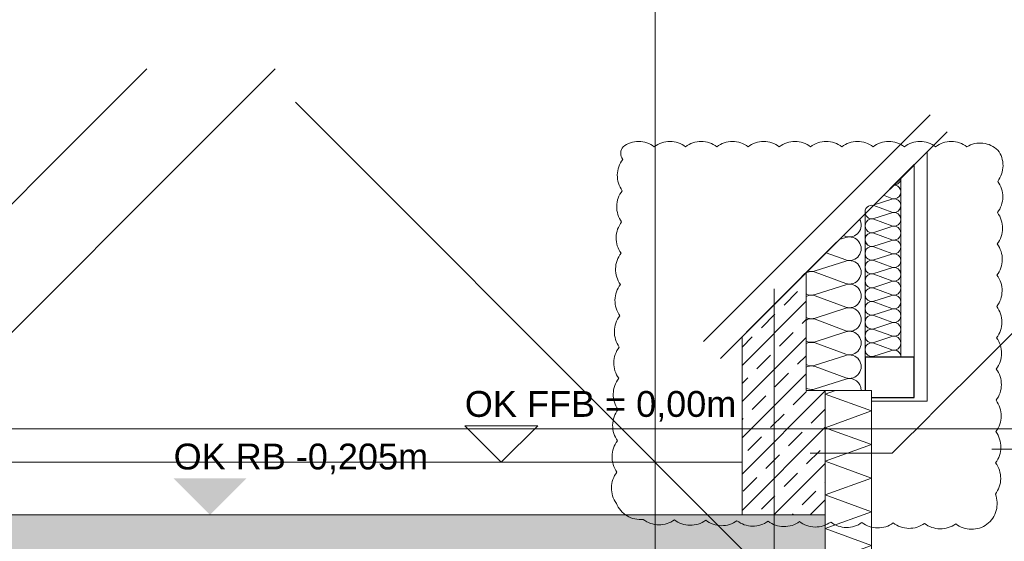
# Model space of a CAD drawing. Header units: metres. Extents: x -3716 to 31, y -1854 to 706.
# Tile 214 of 237: x -659 to -611, y 566 to 592. Entities that reach past the tile are written whole.
import ezdxf

# ---------------------------------------------------------------- set-up
doc = ezdxf.new("R2010")
doc.units = ezdxf.units.M
doc.header["$LTSCALE"] = 1.25
doc.header["$PDMODE"] = 1
doc.header["$PDSIZE"] = -2
doc.linetypes.add('Dash Style-1', pattern=[1.999894, 0.999947, -0.999947])
doc.linetypes.add('Linienart-53', pattern=[5.291531, 3.175, -1.058062, 0.352704, -0.705764])
doc.layers.get('0').update_dxf_attribs({"lineweight": 25})
for name, color, linetype, lineweight, true_color in [('00 -Bauelemente -Dämmung innen', 7, 'Continuous', 9, 0xff7fe6), ('30 -33 Aussenwände- 7 Fassade_ Elemente', 7, 'Continuous', 9, 0x00aacc), ('30 -35 Decken- 0 Decken', 7, 'Continuous', 35, 0x00ee00), ('70 -77 Revision- 2 Wolken', 7, 'Continuous', 18, 0x944cff)]:
    doc.layers.add(name, color=color, linetype=linetype, lineweight=lineweight, true_color=true_color)
doc.layers.add('70 -71 Achsen- 1 Gebäudeachsen', color=7, linetype='Linienart-53', lineweight=18)
doc.layers.add('Keine', color=7, linetype='Continuous', lineweight=9)
doc.styles.add('Arial', font='arial.ttf')
doc.dimstyles.new('SIA_DIN1356', dxfattribs={"dimtxt": 1.258608, "dimasz": 2.80603, "dimexe": 2.5, "dimexo": 3.75, "dimgap": 0.625, "dimtad": 1, "dimdec": 3, "dimtxsty": 'Arial', "dimblk": 'VW_SLASH-1', "dimblk1": 'VW_SLASH-1', "dimblk2": 'VW_SLASH-1', "dimcen": 0, "dimdle": 2.5, "dimadec": 3, "dimazin": 0, "dimtfac": 1, "dimtdec": 3, "dimtix": 1, "dimtmove": 0, "dimatfit": 0, "dimldrblk": 'VW_FILLEDARROW-1', "dimfxl": 1, "dimfrac": 2, "dimtolj": 1, "dimarcsym": 0})
pattern_1 = [(45, (0, 0), (0.07071068, -0.07071068), []), (45, (0.03536, -0.03536), (0.07071068, -0.07071068), [0.075, -0.05])]

# ---------------------------------------------------------------- blocks, each defined once
blk = doc.blocks.new('_Feinplanum 2D-7 (3D)')
at = {"layer": '30 -35 Decken- 0 Decken', "color": 7, "linetype": 'Continuous', "lineweight": 9}
blk.add_line((-24.321, 12.138), (-6.571, 12.138), dxfattribs=at)
blk = doc.blocks.new('Gruppe-1134')
at = {"layer": '30 -33 Aussenwände- 7 Fassade_ Elemente', "color": 7, "lineweight": 9, "transparency": 33554687, "flags": 128}
for points in [[(-24.8372, 14.6902, -0.687357), (-24.891, 14.6234), (-24.9005, 14.6269)], [(-24.9168, 14.6106), (-24.891, 14.6189, -0.324435), (-24.8397, 14.6022, -0.324435), (-24.8397, 14.5482, -0.324435), (-24.891, 14.5315), (-24.9676, 14.5598)], [(-25.039, 14.4884, 0.156376), (-25.011, 14.4884), (-24.891, 14.527, -0.324435), (-24.8397, 14.5102, -0.324435), (-24.8397, 14.4563, -0.324435), (-24.891, 14.4396), (-25.011, 14.4839, 0.202944), (-25.0467, 14.4807)], [(-25.0656, 14.4618, -0.149251), (-25.0467, 14.4807)], [(-25.011, 14.3046, -0.324488), (-25.0623, 14.3213, -0.324488), (-25.0623, 14.3752, -0.324488), (-25.011, 14.392), (-24.891, 14.3476, 0.324435), (-24.8397, 14.3644, 0.324435), (-24.8397, 14.4183, 0.324435), (-24.891, 14.4351), (-25.011, 14.3965, -0.673799), (-25.0656, 14.4618)], [(-24.891, 14.0719, 1.372583), (-24.891, 14.1593), (-25.011, 14.1207, -1.372995), (-25.011, 14.2081), (-24.891, 14.1638, 1.372583), (-24.891, 14.2512), (-25.011, 14.2126, -1.372995), (-25.011, 14.3001), (-24.891, 14.2557, 1.372583), (-24.891, 14.3431), (-25.011, 14.3046, -1.372995), (-25.011, 14.392), (-24.891, 14.3476)], [(-24.831, 14.023, 0.513088), (-24.891, 14.0674), (-25.011, 14.0288, -1.372995), (-25.011, 14.1162), (-24.891, 14.0719, 1.372583), (-24.891, 14.1593), (-25.011, 14.1207, -1.372995), (-25.011, 14.2081), (-24.891, 14.1638, 1.372583), (-24.891, 14.2512)]]:
    blk.add_lwpolyline(points, format="xyb", dxfattribs=at)
blk = doc.blocks.new('Gruppe-1135')
at = {"layer": '30 -33 Aussenwände- 7 Fassade_ Elemente', "color": 7, "transparency": 33554687}
blk.add_blockref('Gruppe-1134', (0, 0), dxfattribs=at)
blk = doc.blocks.new('Gruppe-1136')
at = {"layer": '30 -33 Aussenwände- 7 Fassade_ Elemente', "color": 7, "transparency": 33554687}
blk.add_blockref('Gruppe-1135', (0, 0), dxfattribs=at)
at = {"layer": '30 -33 Aussenwände- 7 Fassade_ Elemente', "color": 0, "flags": 1}
for tag in ['IFC_UUID', 'instanceID', 'prm0_name', 'prm0_type', 'prm0_value', 'prm1_name', 'prm1_type', 'prm1_value', 'prm2_name', 'prm2_type', 'prm2_value', 'prm3_name', 'prm3_type', 'prm3_value', 'prm4_name', 'prm4_type', 'prm4_value', 'prm5_name', 'prm5_type', 'prm5_value', 'prm6_name', 'prm6_type', 'prm6_value']:
    blk.add_attdef(tag, (-25.1189, 14.023), '', height=0.00018, dxfattribs=at)
blk = doc.blocks.new('Gruppe-1138')
at = {"layer": '30 -33 Aussenwände- 7 Fassade_ Elemente', "color": 7, "lineweight": 9, "transparency": 33554687, "flags": 128}
for points in [[(-24.6761, 14.8505, -0.416049), (-24.703, 14.8237)], [(-24.7031, 14.8236, -0.296705), (-24.6784, 14.8079, -0.296705), (-24.6829, 14.779, -0.296705), (-24.7111, 14.7714), (-24.7436, 14.7834)], [(-24.7809, 14.7463), (-24.7111, 14.7687, -0.324435), (-24.6812, 14.759, -0.324435), (-24.6812, 14.7275, -0.324435), (-24.7111, 14.7177), (-24.7811, 14.7436, 0.019216), (-24.783, 14.7442)], [(-24.8154, 14.712, -0.557539), (-24.783, 14.7442)], [(-24.7811, 14.5854, -0.324488), (-24.811, 14.5951, -0.324488), (-24.811, 14.6266, -0.324488), (-24.7811, 14.6364), (-24.7111, 14.6105, 0.324435), (-24.6812, 14.6203, 0.324435), (-24.6812, 14.6517, 0.324435), (-24.7111, 14.6615), (-24.7811, 14.639, -0.324488), (-24.811, 14.6488, -0.324488), (-24.811, 14.6802, -0.324488), (-24.7811, 14.69), (-24.7111, 14.6641, 0.324435), (-24.6812, 14.6739, 0.324435), (-24.6812, 14.7053, 0.324435), (-24.7111, 14.7151), (-24.7811, 14.6926, -0.438774), (-24.8154, 14.712)], [(-24.7111, 14.1815, 1.372583), (-24.7111, 14.2325), (-24.7811, 14.21, -1.372995), (-24.7811, 14.261), (-24.7111, 14.2351, 1.372583), (-24.7111, 14.2861), (-24.7811, 14.2636, -1.372995), (-24.7811, 14.3146), (-24.7111, 14.2887, 1.372583), (-24.7111, 14.3397), (-24.7811, 14.3172, -1.372995), (-24.7811, 14.3682), (-24.7111, 14.3424, 1.372583), (-24.7111, 14.3934), (-24.7811, 14.3709, -1.372995), (-24.7811, 14.4219), (-24.7111, 14.396, 1.372583), (-24.7111, 14.447), (-24.7811, 14.4245, -1.372995), (-24.7811, 14.4755), (-24.7111, 14.4496, 1.372583), (-24.7111, 14.5006), (-24.7811, 14.4781, -1.372995), (-24.7811, 14.5291), (-24.7111, 14.5032, 1.372583), (-24.7111, 14.5542), (-24.7811, 14.5317, -1.372995), (-24.7811, 14.5827), (-24.7111, 14.5569, 1.372583), (-24.7111, 14.6079), (-24.7811, 14.5854, -1.372995), (-24.7811, 14.6364), (-24.7111, 14.6105)], [(-24.6761, 14.153, 0.513088), (-24.7111, 14.1789), (-24.7811, 14.1564, -1.372995), (-24.7811, 14.2074), (-24.7111, 14.1815, 1.372583), (-24.7111, 14.2325), (-24.7811, 14.21, -1.372995), (-24.7811, 14.261), (-24.7111, 14.2351, 1.372583), (-24.7111, 14.2861)]]:
    blk.add_lwpolyline(points, format="xyb", dxfattribs=at)
blk = doc.blocks.new('Gruppe-1139')
at = {"layer": '30 -33 Aussenwände- 7 Fassade_ Elemente', "color": 7, "linetype": 'Continuous', "lineweight": 9, "transparency": 33554687}
blk.add_line((-24.8161, 14.7114), (-24.8161, 14.153), dxfattribs=at)
blk = doc.blocks.new('Gruppe-1140')
at = {"layer": '30 -33 Aussenwände- 7 Fassade_ Elemente', "color": 7, "linetype": 'Continuous', "lineweight": 9, "transparency": 33554687}
blk.add_line((-24.6761, 14.153), (-24.6761, 14.8505), dxfattribs=at)
blk = doc.blocks.new('Gruppe-1141')
at = {"layer": '30 -33 Aussenwände- 7 Fassade_ Elemente', "color": 7, "transparency": 33554687}
for name in ['Gruppe-1140', 'Gruppe-1139']:
    blk.add_blockref(name, (0, 0), dxfattribs=at)
blk = doc.blocks.new('Gruppe-1142')
at = {"layer": '30 -33 Aussenwände- 7 Fassade_ Elemente', "color": 7, "transparency": 33554687}
for name in ['Gruppe-1138', 'Gruppe-1141']:
    blk.add_blockref(name, (0, 0), dxfattribs=at)
blk = doc.blocks.new('Gruppe-1143')
at = {"layer": '30 -33 Aussenwände- 7 Fassade_ Elemente', "color": 7, "transparency": 33554687}
blk.add_blockref('Gruppe-1142', (0, 0), dxfattribs=at)
at = {"layer": '30 -33 Aussenwände- 7 Fassade_ Elemente', "color": 0, "flags": 1}
for tag in ['IFC_UUID', 'instanceID', 'prm0_name', 'prm0_type', 'prm0_value', 'prm1_name', 'prm1_type', 'prm1_value', 'prm2_name', 'prm2_type', 'prm2_value', 'prm3_name', 'prm3_type', 'prm3_value', 'prm4_name', 'prm4_type', 'prm4_value', 'prm5_name', 'prm5_type', 'prm5_value', 'prm6_name', 'prm6_type', 'prm6_value']:
    blk.add_attdef(tag, (-24.8252, 14.153), '', height=0.00018, dxfattribs=at)
blk = doc.blocks.new('Gruppe-1186')
at = {"color": 255, "linetype": 'Continuous', "lineweight": 5}
blk.add_wipeout([(-24.791, 13.288), (-24.791, 14.023), (-24.971, 14.023), (-24.971, 13.288)], dxfattribs=at).dxf.layer = '00 -Bauelemente -Dämmung innen'
blk = doc.blocks.new('Gruppe-1187')
at = {"layer": '00 -Bauelemente -Dämmung innen', "color": 7, "transparency": 33554687, "flags": 128}
blk.add_lwpolyline([(-24.791, 13.288), (-24.971, 13.3535), (-24.791, 13.419), (-24.971, 13.4845), (-24.791, 13.5501), (-24.971, 13.6156), (-24.791, 13.6811), (-24.971, 13.7466), (-24.791, 13.8121), (-24.971, 13.8776), (-24.791, 13.9431), (-24.971, 14.0087), (-24.9316, 14.023)], dxfattribs=at)
blk = doc.blocks.new('Gruppe-1188')
at = {"layer": '00 -Bauelemente -Dämmung innen', "color": 7, "linetype": 'Continuous', "lineweight": 9, "transparency": 33554687}
blk.add_line((-24.971, 13.288), (-24.791, 13.288), dxfattribs=at)
blk = doc.blocks.new('Gruppe-1189')
at = {"layer": '00 -Bauelemente -Dämmung innen', "color": 7, "linetype": 'Continuous', "lineweight": 9, "transparency": 33554687}
blk.add_line((-24.791, 14.023), (-24.971, 14.023), dxfattribs=at)
blk = doc.blocks.new('Gruppe-1190')
at = {"layer": '00 -Bauelemente -Dämmung innen', "color": 7, "transparency": 33554687}
for name in ['Gruppe-1189', 'Gruppe-1188']:
    blk.add_blockref(name, (0, 0), dxfattribs=at)
blk = doc.blocks.new('Gruppe-1191')
at = {"layer": '00 -Bauelemente -Dämmung innen', "color": 7, "linetype": 'Continuous', "lineweight": 9, "transparency": 33554687}
blk.add_line((-24.971, 14.023), (-24.971, 13.288), dxfattribs=at)
blk = doc.blocks.new('Gruppe-1192')
at = {"layer": '00 -Bauelemente -Dämmung innen', "color": 7, "linetype": 'Continuous', "lineweight": 9, "transparency": 33554687}
blk.add_line((-24.791, 13.288), (-24.791, 14.023), dxfattribs=at)
blk = doc.blocks.new('Gruppe-1193')
at = {"layer": '00 -Bauelemente -Dämmung innen', "color": 7, "transparency": 33554687}
for name in ['Gruppe-1191', 'Gruppe-1192']:
    blk.add_blockref(name, (0, 0), dxfattribs=at)
blk = doc.blocks.new('Gruppe-1194')
at = {"layer": '00 -Bauelemente -Dämmung innen', "color": 7}
blk.add_blockref('Gruppe-1186', (0, 0), dxfattribs=at)
at = {"layer": '00 -Bauelemente -Dämmung innen', "color": 7, "transparency": 33554687}
for name in ['Gruppe-1187', 'Gruppe-1190', 'Gruppe-1193']:
    blk.add_blockref(name, (0, 0), dxfattribs=at)
blk = doc.blocks.new('Gruppe-1195')
at = {"layer": '00 -Bauelemente -Dämmung innen', "color": 7, "transparency": 33554687}
blk.add_blockref('Gruppe-1194', (0, 0), dxfattribs=at)
at = {"layer": '00 -Bauelemente -Dämmung innen', "color": 0, "flags": 1}
for tag in ['IFC_UUID', 'instanceID', 'prm0_name', 'prm0_type', 'prm0_value', 'prm1_name', 'prm1_type', 'prm1_value', 'prm2_name', 'prm2_type', 'prm2_value', 'prm3_name', 'prm3_type', 'prm3_value', 'prm4_name', 'prm4_type', 'prm4_value', 'prm5_name', 'prm5_type', 'prm5_value', 'prm6_name', 'prm6_type', 'prm6_value']:
    blk.add_attdef(tag, (-24.971, 13.288), '', height=0.00018, dxfattribs=at)
blk = doc.blocks.new('VW_SLASH-1')
at = {"color": 0, "linetype": 'ByBlock', "lineweight": -2, "transparency": 16777216}
blk.add_line((0.8909, 0), (-1, 0), dxfattribs=at)
at = {"color": 0, "lineweight": 20, "transparency": 16777216, "flags": 128}
blk.add_lwpolyline([(0.5001, 0.5001), (-0.5001, -0.5001)], dxfattribs=at)
blk = doc.blocks.new('*D1667')
at = {"layer": '30 -35 Decken- 0 Decken', "color": 0, "linetype": 'Continuous', "lineweight": -2}
for p, q in [((-29.021, 16.938), (-29.021, 16.3731)), ((-28.521, 16.938), (-28.521, 16.3731)), ((-31.827, 13.8731), (-34.6331, 13.8731)), ((-28.521, 13.8731), (-29.021, 13.8731)), ((-25.715, 13.8731), (-22.9089, 13.8731))]:
    blk.add_line(p, q, dxfattribs=at)
at = {"layer": 'Defpoints', "color": 0}
for p in [(-29.021, 13.8731), (-29.021, 13.188), (-28.521, 13.188)]:
    blk.add_point(p, dxfattribs=at)
at = {"layer": '30 -35 Decken- 0 Decken', "color": 0, "lineweight": -2, "xscale": 2.8060302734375, "yscale": 2.8060302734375, "zscale": 2.8060302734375}
blk.add_blockref('VW_SLASH-1', (-29.021, 13.8731), dxfattribs=at)
at = {"layer": '30 -35 Decken- 0 Decken', "color": 0, "lineweight": -2, "xscale": 2.8060302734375, "yscale": 2.8060302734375, "zscale": 2.8060302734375, "rotation": 180}
blk.add_blockref('VW_SLASH-1', (-28.521, 13.8731), dxfattribs=at)
at = {"layer": '30 -35 Decken- 0 Decken', "color": 0, "lineweight": 9, "insert": (-28.771, 13.9495), "char_height": 0.10069, "attachment_point": 5, "style": 'Arial'}
blk.add_mtext('\\A1;50', dxfattribs=at)
blk = doc.blocks.new('VW_FILLEDARROW-1')
at = {"linetype": 'Continuous', "lineweight": 0, "transparency": 16777216}
blk.add_hatch(color=0, dxfattribs=at).paths.add_polyline_path([(-1.4144, 0.379), (0, 0), (-1.4144, -0.379)])
at = {"color": 0, "lineweight": 5, "transparency": 16777216, "flags": 128}
blk.add_lwpolyline([(-1.4144, 0.379), (0, 0), (-1.4144, -0.379)], close=True, dxfattribs=at)
blk = doc.blocks.new('Gruppe-1233')
at = {"layer": '70 -77 Revision- 2 Wolken', "transparency": 33554687, "flags": 128}
blk.add_lwpolyline([(-25.76, 14.973, -0.162278), (-25.699, 14.9934, -0.162278), (-25.6381, 14.973, -0.162278), (-25.5771, 14.9934, -0.162278), (-25.5162, 14.973, -0.162278), (-25.4552, 14.9934, -0.162278), (-25.3942, 14.973, -0.162278), (-25.3333, 14.9934, -0.162278), (-25.2723, 14.973, -0.162278), (-25.2114, 14.9934, -0.162278), (-25.1504, 14.973, -0.162278), (-25.0894, 14.9934, -0.162278), (-25.0285, 14.973, -0.162278), (-24.9675, 14.9934, -0.162278), (-24.9066, 14.973, -0.162278), (-24.8456, 14.9934, -0.162278), (-24.7846, 14.973, -0.162278), (-24.7237, 14.9934, -0.162278), (-24.6627, 14.973, -0.162278), (-24.6018, 14.9934, -0.162278), (-24.5408, 14.973, -0.162278), (-24.4798, 14.9934, -0.162278), (-24.4189, 14.973, -0.162278), (-24.3561, 14.9865, -0.162278), (-24.2977, 14.9596, -0.162278), (-24.2778, 14.8985, -0.162278), (-24.2986, 14.8377, -0.162278), (-24.2787, 14.7766, -0.162278), (-24.2995, 14.7158, -0.162278), (-24.2796, 14.6547, -0.162278), (-24.3004, 14.5939, -0.162278), (-24.2805, 14.5328, -0.162278), (-24.3013, 14.472, -0.162278), (-24.2814, 14.4108, -0.162278), (-24.3022, 14.35, -0.162278), (-24.2823, 14.2889, -0.162278), (-24.3031, 14.2281, -0.162278), (-24.2832, 14.167, -0.162278), (-24.304, 14.1062, -0.162278), (-24.2841, 14.0451, -0.162278), (-24.3049, 13.9843, -0.162278), (-24.285, 13.9232, -0.162278), (-24.3058, 13.8624, -0.162278), (-24.2859, 13.8013, -0.162278), (-24.3067, 13.7405, -0.162278), (-24.2868, 13.6793, -0.162278), (-24.3076, 13.6185, -0.162278), (-24.3044, 13.5544, -0.162278), (-24.3404, 13.5011, -0.162278), (-24.4016, 13.4817, -0.162278), (-24.4623, 13.5028, -0.162278), (-24.5235, 13.4834, -0.162278), (-24.5842, 13.5046, -0.162278), (-24.6454, 13.4851, -0.162278), (-24.7061, 13.5063, -0.162278), (-24.7673, 13.4869, -0.162278), (-24.828, 13.5081, -0.162278), (-24.8892, 13.4886, -0.162278), (-24.9499, 13.5098, -0.162278), (-25.0111, 13.4903, -0.162278), (-25.0718, 13.5115, -0.162278), (-25.1331, 13.4921, -0.162278), (-25.1937, 13.5133, -0.162278), (-25.255, 13.4938, -0.162278), (-25.3156, 13.515, -0.162278), (-25.3769, 13.4956, -0.162278), (-25.4375, 13.5167, -0.162278), (-25.4988, 13.4973, -0.162278), (-25.5594, 13.5185, -0.162278), (-25.6207, 13.499, -0.162278), (-25.6813, 13.5202, -0.162278), (-25.7441, 13.5339, -0.162278), (-25.7862, 13.5825, -0.162278), (-25.8053, 13.6438, -0.162278), (-25.7839, 13.7044, -0.162278), (-25.803, 13.7657, -0.162278), (-25.7816, 13.8263, -0.162278), (-25.8007, 13.8876, -0.162278), (-25.7793, 13.9482, -0.162278), (-25.7984, 14.0095, -0.162278), (-25.777, 14.0701, -0.162278), (-25.7962, 14.1314, -0.162278), (-25.7747, 14.192, -0.162278), (-25.7939, 14.2533, -0.162278), (-25.7724, 14.3139, -0.162278), (-25.7916, 14.3752, -0.162278), (-25.7701, 14.4358, -0.162278), (-25.7893, 14.4971, -0.162278), (-25.7678, 14.5577, -0.162278), (-25.787, 14.619, -0.162278), (-25.7655, 14.6796, -0.162278), (-25.7847, 14.7409, -0.162278), (-25.7632, 14.8015, -0.162278), (-25.7824, 14.8628, -0.162278), (-25.7609, 14.9234, -0.162278), (-25.7687, 14.9484, -0.162278), (-25.76, 14.973)], format="xyb", close=True, dxfattribs=at)
blk = doc.blocks.new('*D1669')
at = {"layer": '30 -35 Decken- 0 Decken', "color": 0, "linetype": 'Continuous', "lineweight": -2}
for p, q in [((-25.6349, 16.549), (-25.6349, 19.3551)), ((-29.195, 13.743), (-28.1349, 13.743)), ((-25.6349, 11.733), (-25.6349, 13.743)), ((-29.195, 11.733), (-28.1349, 11.733)), ((-25.6349, 8.927), (-25.6349, 6.1209))]:
    blk.add_line(p, q, dxfattribs=at)
at = {"layer": 'Defpoints', "color": 0}
for p in [(-25.6349, 13.743), (-25.445, 13.743), (-25.445, 11.733)]:
    blk.add_point(p, dxfattribs=at)
at = {"layer": '30 -35 Decken- 0 Decken', "color": 0, "lineweight": -2, "xscale": 2.8060302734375, "yscale": 2.8060302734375, "zscale": 2.8060302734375}
for p, rotation in [((-25.6349, 13.743), 270), ((-25.6349, 11.733), 90)]:
    blk.add_blockref('VW_SLASH-1', p, dxfattribs=dict(at, rotation=rotation))
at = {"layer": '30 -35 Decken- 0 Decken', "color": 0, "lineweight": 9, "insert": (-25.7203, 12.738), "char_height": 0.10069, "attachment_point": 5, "rotation": 90, "style": 'Arial'}
blk.add_mtext('\\A1;2,01', dxfattribs=at)
blk = doc.blocks.new('Gruppe-1235')
at = {"layer": '70 -71 Achsen- 1 Gebäudeachsen', "transparency": 33554687}
blk.add_line((-25.171, 10.45), (-25.171, 14.7135), dxfattribs=at)
blk = doc.blocks.new('_FU_2D LP11 (3D)')
at = {"color": 255, "linetype": 'Continuous', "lineweight": 5}
blk.add_wipeout([(-24.56099996, 14.96641698), (-24.56099996, 13.793), (-24.97099996, 13.793), (-24.97099996, 13.743), (-25.29599996, 13.743), (-25.29599996, 14.23141698)], dxfattribs=at).dxf.layer = '30 -33 Aussenwände- 7 Fassade_ Elemente'
at = {"color": 255}
blk.add_wipeout([(-24.57399996, 13.9805), (-24.81599996, 13.9805), (-24.81599996, 14.023), (-25.21099996, 14.023), (-25.21099996, 13.543), (-25.27799996, 13.543), (-25.27799996, 14.24941698), (-24.57399996, 14.95341698)], dxfattribs=at).dxf.layer = '30 -33 Aussenwände- 7 Fassade_ Elemente'
at = {"layer": '30 -33 Aussenwände- 7 Fassade_ Elemente', "color": 7, "flags": 128}
blk.add_lwpolyline([(-24.57399996, 13.9805), (-24.81599996, 13.9805), (-24.81599996, 14.023), (-25.21099996, 14.023), (-25.21099996, 13.543), (-25.27799996, 13.543), (-25.27799996, 14.24941698), (-24.57399996, 14.95341698)], close=True, dxfattribs=at)
at = {"color": 255}
blk.add_wipeout([(-24.81599996, 14.71141698), (-24.62399996, 14.90341698), (-24.62399996, 14.153), (-24.81599996, 14.153)], dxfattribs=at).dxf.layer = '30 -33 Aussenwände- 7 Fassade_ Elemente'
at = {"layer": '30 -33 Aussenwände- 7 Fassade_ Elemente', "color": 7, "flags": 128}
blk.add_lwpolyline([(-24.81599996, 14.71141698), (-24.62399996, 14.90341698), (-24.62399996, 14.153), (-24.81599996, 14.153)], close=True, dxfattribs=at)
at = {"layer": '30 -33 Aussenwände- 7 Fassade_ Elemente', "color": 7}
blk.add_blockref('Gruppe-1136', (0, 0), dxfattribs=at)
at = {"color": 255, "lineweight": 25}
blk.add_wipeout([(-24.62399996, 14.153), (-24.81599996, 14.153), (-24.81599996, 13.9955), (-24.62399996, 13.9955)], dxfattribs=at).dxf.layer = '30 -33 Aussenwände- 7 Fassade_ Elemente'
at = {"color": 255, "linetype": 'Continuous', "lineweight": 9}
blk.add_wipeout([(-24.97099996, 14.023), (-24.97099996, 13.538), (-25.29599996, 13.538), (-25.29599996, 14.23141698), (-25.04599996, 14.48141698), (-25.04599996, 14.023)], dxfattribs=at).dxf.layer = '30 -35 Decken- 0 Decken'
at = {"layer": '30 -35 Decken- 0 Decken', "linetype": 'Continuous', "lineweight": 9}
h = blk.add_hatch(dxfattribs=at)
h.set_pattern_fill('Stahlbeton1  SRF', style=0, pattern_type=2)
h.set_pattern_definition(pattern_1)
h.paths.add_polyline_path([(-24.97099996, 14.023), (-24.97099996, 13.538), (-25.29599996, 13.538), (-25.29599996, 14.23141698), (-25.04599996, 14.48141698), (-25.04599996, 14.023)])
at = {"layer": '30 -33 Aussenwände- 7 Fassade_ Elemente', "color": 7, "lineweight": 25, "flags": 128}
blk.add_lwpolyline([(-24.62399996, 14.153), (-24.81599996, 14.153), (-24.81599996, 13.9955), (-24.62399996, 13.9955)], close=True, dxfattribs=at)
at = {"layer": '30 -35 Decken- 0 Decken', "color": 7, "linetype": 'Continuous', "lineweight": 9, "flags": 128}
blk.add_lwpolyline([(-24.97099996, 14.023), (-24.97099996, 13.538), (-25.29599996, 13.538), (-25.29599996, 14.23141698), (-25.04599996, 14.48141698), (-25.04599996, 14.023)], close=True, dxfattribs=at)
at = {"layer": 'Keine', "linetype": 'Dash Style-1'}
for p, q in [((-24.56203705, 15.0975701), (-25.54472851, 14.11487864)), ((-24.49594195, 15.031475), (-25.47863341, 14.04878354))]:
    blk.add_line(p, q, dxfattribs=at)
at = {"layer": 'Keine'}
for q in [(-24.0395541, 14.44857952), (-25.03013363, 13.778)]:
    blk.add_line((-24.71013363, 13.778), q, dxfattribs=at)
at = {"layer": '30 -33 Aussenwände- 7 Fassade_ Elemente', "color": 7}
blk.add_blockref('Gruppe-1143', (0, 0), dxfattribs=at)
at = {"layer": '00 -Bauelemente -Dämmung innen', "color": 7}
blk.add_blockref('Gruppe-1195', (0, 0), dxfattribs=at)
at = {"color": 255, "linetype": 'Continuous', "lineweight": 9}
blk.add_wipeout([(-25.29599996, 13.743), (-29.42099996, 13.743), (-29.42099996, 13.538), (-25.29599996, 13.538)], dxfattribs=at).dxf.layer = '30 -35 Decken- 0 Decken'
at = {"layer": '30 -35 Decken- 0 Decken', "color": 7, "linetype": 'Continuous', "lineweight": 9, "flags": 128}
blk.add_lwpolyline([(-25.29599996, 13.743), (-29.42099996, 13.743), (-29.42099996, 13.538), (-25.29599996, 13.538)], close=True, dxfattribs=at)
at = {"layer": '30 -35 Decken- 0 Decken', "color": 7, "linetype": 'Continuous', "lineweight": 9}
blk.add_solid([(-27.37099996, 13.538), (-27.5132643, 13.68026433), (-27.22873563, 13.68026433)], dxfattribs=at)
at = {"layer": 'Keine'}
blk.add_line((-24.71013363, 13.778), (-25.03013363, 13.778), dxfattribs=at)
at = {"layer": '30 -35 Decken- 0 Decken', "color": 7, "insert": (-27.5132643, 13.81552521), "char_height": 0.1006886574, "attachment_point": 1, "line_spacing_factor": 0.970891, "style": 'Arial'}
blk.add_mtext('OK RB -0,205m', dxfattribs=at)
at = {"color": 255, "linetype": 'Continuous', "lineweight": 9}
for points in [[(-26.23501802, 13.743), (-26.37728235, 13.88526433), (-26.09275368, 13.88526433)], [(-29.42099996, 12.328), (-47.79599996, 12.328), (-47.79599996, 11.728), (-29.02099996, 11.728), (-29.02099996, 13.188), (-25.92099996, 13.188), (-25.92099996, 12.538), (-24.42099996, 12.538), (-24.42099996, 13.288), (-24.97134839, 13.288), (-24.97134839, 13.538), (-29.42099996, 13.538)]]:
    blk.add_wipeout(points, dxfattribs=at).dxf.layer = '30 -35 Decken- 0 Decken'
at = {"layer": '30 -35 Decken- 0 Decken', "linetype": 'Continuous', "lineweight": 9}
h = blk.add_hatch(dxfattribs=at)
h.set_pattern_fill('Stahlbeton1  SRF', style=0, pattern_type=2)
h.set_pattern_definition(pattern_1)
h.paths.add_polyline_path([(-29.42099996, 12.328), (-47.79599996, 12.328), (-47.79599996, 11.728), (-29.02099996, 11.728), (-29.02099996, 13.188), (-25.92099996, 13.188), (-25.92099996, 12.538), (-24.42099996, 12.538), (-24.42099996, 13.288), (-24.97134839, 13.288), (-24.97134839, 13.538), (-29.42099996, 13.538)])
at = {"layer": '30 -35 Decken- 0 Decken', "color": 7, "linetype": 'Continuous', "lineweight": 9, "flags": 128}
for points in [[(-26.23501802, 13.743), (-26.37728235, 13.88526433), (-26.09275368, 13.88526433)], [(-29.42099996, 12.328), (-47.79599996, 12.328), (-47.79599996, 11.728), (-29.02099996, 11.728), (-29.02099996, 13.188), (-25.92099996, 13.188), (-25.92099996, 12.538), (-24.42099996, 12.538), (-24.42099996, 13.288), (-24.97134839, 13.288), (-24.97134839, 13.538), (-29.42099996, 13.538)]]:
    blk.add_lwpolyline(points, close=True, dxfattribs=at)
at = {"layer": '70 -77 Revision- 2 Wolken'}
blk.add_blockref('Gruppe-1233', (0, 0), dxfattribs=at)
at = {"layer": '30 -35 Decken- 0 Decken', "color": 7, "insert": (-26.37728235, 14.02052521), "char_height": 0.1006886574, "attachment_point": 1, "line_spacing_factor": 0.970891, "style": 'Arial'}
blk.add_mtext('OK FFB = 0,00m', dxfattribs=at)
at = {"layer": '30 -35 Decken- 0 Decken', "color": 7, "linetype": 'Continuous', "lineweight": 9}
dim = blk.add_linear_dim(base=(-25.63488087, 13.743), p1=(-25.44501162, 11.733), p2=(-25.44501162, 13.743), angle=270, text='2,01', dimstyle='SIA_DIN1356', override={"dimtxt": 0.100689, "dimgap": 0.025, "dimdec": 8, "dimpost": '<>', "dimtxsty": 'Arial', "dimtmove": 2}, dxfattribs=at)
dim.commit()
dim.dimension.update_dxf_attribs({"geometry": '*D1669', "text_midpoint": (-25.72034441, 12.738)})
dim = blk.add_linear_dim(base=(-29.02099996, 13.87310489), p1=(-28.52099996, 13.188), p2=(-29.02099996, 13.188), text='50', dimstyle='SIA_DIN1356', override={"dimtxt": 0.100689, "dimgap": 0.025, "dimdec": 8, "dimpost": '<>', "dimtxsty": 'Arial', "dimtmove": 2}, dxfattribs=at)
dim.commit()
dim.dimension.update_dxf_attribs({"geometry": '*D1667', "text_midpoint": (-28.77099996, 13.94950645)})
at = {"layer": '70 -71 Achsen- 1 Gebäudeachsen', "color": 7, "transparency": 33554687}
blk.add_blockref('Gruppe-1235', (0, 0), dxfattribs=at)

msp = doc.modelspace()

# ---------------------------------------------------------------- block references
at = {"layer": 'Keine', "color": 1, "xscale": 12.5, "yscale": 12.5, "zscale": 12.5}
msp.add_blockref('_Feinplanum 2D-7 (3D)', (-307.659, 418.885), dxfattribs=at)

# ---------------------------------------------------------------- next in the draw order: block references
msp.add_blockref('_FU_2D LP11 (3D)', (-307.659, 398.181), dxfattribs=at)

doc.saveas('drawing.dxf')
